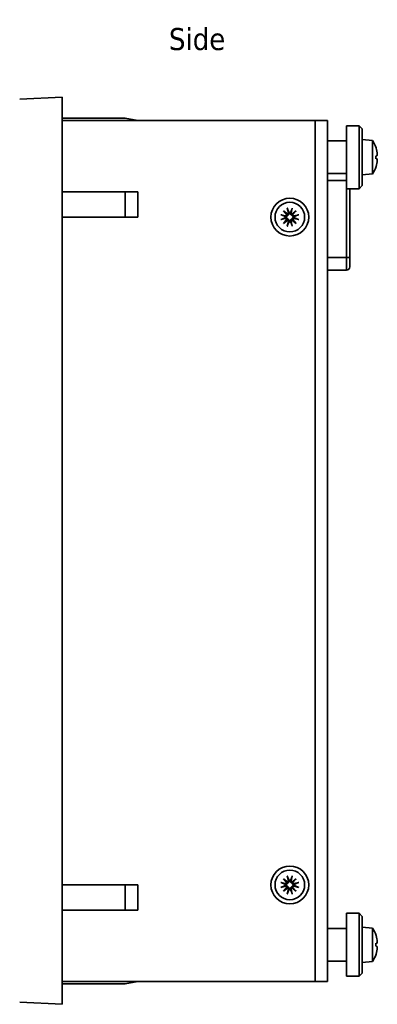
# Model space of a CAD drawing. Header units: millimetres. Extents: x 31 to 427, y 135 to 291.
# Tile 2 of 5: x 207 to 264, y 135 to 291. Entities that reach past the tile are written whole.
import ezdxf

# ---------------------------------------------------------------- set-up
doc = ezdxf.new("R2010")
doc.units = ezdxf.units.MM
doc.layers.add('Symbol (ISO)', color=7, linetype='Continuous', lineweight=25)
doc.layers.add('Visible (ISO)', color=7, linetype='Continuous', lineweight=35)
doc.styles.add('Label Text (ISO)', font='TAHOMA.TTF')

msp = doc.modelspace()

# ---------------------------------------------------------------- linework, layer by layer
at = {"layer": 'Visible (ISO)'}
for p, q in [((213.79, 278.93), (207.04, 278.58)), ((213.79, 278.93), (213.79, 277.43)), ((213.79, 136.43), (213.79, 277.43)), ((213.79, 275.58), (223.79, 275.58)), ((253.89, 275.23), (213.79, 275.23)), ((223.79, 275.58), (225.79, 275.23)), ((253.89, 275.23), (253.89, 274.23)), ((255.89, 275.23), (253.89, 275.23)), ((253.89, 274.23), (253.89, 275.23)), ((255.89, 275.23), (255.89, 274.23)), ((253.89, 139.53), (253.89, 274.23)), ((253.89, 274.23), (253.89, 139.53)), ((255.89, 139.53), (255.89, 274.23)), ((258.89, 274.38), (258.89, 264.38)), ((258.89, 274.38), (260.89, 274.38)), ((260.89, 264.38), (260.89, 274.38)), ((261.39, 273.88), (260.89, 274.38)), ((261.39, 273.88), (261.39, 264.88)), ((258.89, 271.98), (255.89, 271.98)), ((263.02, 272.04), (261.39, 272.18)), ((263.02, 272.04), (263.02, 266.73)), ((263.56, 270.83), (263.56, 270.84)), ((263.56, 269.15), (263.56, 269.62)), ((263.56, 267.93), (263.56, 267.93)), ((258.89, 266.78), (255.89, 266.78)), ((263.02, 266.73), (261.39, 266.58)), ((258.89, 265.68), (255.89, 265.68)), ((255.89, 265.68), (258.89, 265.68)), ((258.89, 264.38), (260.89, 264.38)), ((258.89, 253.48), (258.89, 264.38)), ((258.89, 264.38), (258.89, 253.48)), ((259.39, 253.48), (259.39, 264.38)), ((259.39, 264.38), (259.39, 253.48)), ((261.39, 264.88), (260.89, 264.38)), ((213.79, 263.88), (223.79, 263.88)), ((225.79, 263.88), (223.79, 263.88)), ((223.79, 263.88), (223.79, 259.88)), ((225.79, 263.88), (225.79, 259.88)), ((249.49, 261.32), (249.67, 260.55)), ((250.28, 261.32), (250.1, 260.55)), ((213.79, 259.88), (223.79, 259.88)), ((223.79, 259.88), (225.79, 259.88)), ((248.45, 260.27), (249.22, 260.09)), ((248.45, 259.49), (249.22, 259.67)), ((248.9, 260.87), (249.55, 260.34)), ((248.9, 260.87), (249.43, 260.34)), ((249.43, 260.22), (248.9, 260.87)), ((248.9, 258.89), (249.43, 259.55)), ((250.22, 260.34), (250.88, 260.87)), ((250.88, 260.87), (250.34, 260.22)), ((250.88, 260.87), (250.34, 260.34)), ((250.34, 259.55), (250.88, 258.89)), ((251.32, 260.27), (250.55, 260.09)), ((251.32, 259.49), (250.55, 259.67)), ((248.9, 258.89), (249.43, 259.42)), ((249.55, 259.42), (248.9, 258.89)), ((249.49, 258.44), (249.67, 259.21)), ((250.28, 258.44), (250.1, 259.21)), ((250.88, 258.89), (250.22, 259.42)), ((250.88, 258.89), (250.34, 259.42)), ((255.89, 253.48), (258.89, 253.48)), ((258.89, 253.48), (255.89, 253.48)), ((259.39, 253.48), (258.89, 253.48)), ((258.89, 251.48), (258.89, 253.48)), ((258.89, 253.48), (259.39, 253.48)), ((258.89, 253.48), (258.89, 251.48)), ((259.39, 253.48), (259.39, 251.98)), ((259.39, 251.98), (259.39, 253.48)), ((255.89, 251.48), (258.89, 251.48)), ((258.89, 251.48), (255.89, 251.48)), ((248.9, 154.87), (249.55, 154.34)), ((248.9, 154.87), (249.43, 154.34)), ((249.43, 154.22), (248.9, 154.87)), ((249.49, 155.32), (249.67, 154.55)), ((250.28, 155.32), (250.1, 154.55)), ((250.22, 154.34), (250.88, 154.87)), ((250.88, 154.87), (250.34, 154.22)), ((250.88, 154.87), (250.34, 154.34)), ((213.79, 153.88), (223.79, 153.88)), ((225.79, 153.88), (223.79, 153.88)), ((223.79, 153.88), (223.79, 149.88)), ((225.79, 153.88), (225.79, 149.88)), ((248.45, 154.27), (249.22, 154.09)), ((248.45, 153.49), (249.22, 153.67)), ((248.9, 152.89), (249.43, 153.55)), ((248.9, 152.89), (249.43, 153.42)), ((249.55, 153.42), (248.9, 152.89)), ((249.49, 152.44), (249.67, 153.21)), ((250.28, 152.44), (250.1, 153.21)), ((250.88, 152.89), (250.22, 153.42)), ((250.34, 153.55), (250.88, 152.89)), ((250.88, 152.89), (250.34, 153.42)), ((251.32, 154.27), (250.55, 154.09)), ((251.32, 153.49), (250.55, 153.67)), ((213.79, 149.88), (223.79, 149.88)), ((223.79, 149.88), (225.79, 149.88)), ((258.89, 149.38), (258.89, 139.38)), ((258.89, 149.38), (260.89, 149.38)), ((260.89, 139.38), (260.89, 149.38)), ((261.39, 148.88), (260.89, 149.38)), ((261.39, 148.88), (261.39, 139.88)), ((258.89, 146.98), (255.89, 146.98)), ((263.02, 147.04), (261.39, 147.18)), ((263.02, 147.04), (263.02, 141.73)), ((263.56, 145.83), (263.56, 145.84)), ((263.56, 144.15), (263.56, 144.62)), ((263.56, 142.93), (263.56, 142.93)), ((258.89, 141.78), (255.89, 141.78)), ((263.02, 141.73), (261.39, 141.58)), ((253.89, 139.53), (253.89, 138.53)), ((253.89, 138.53), (253.89, 139.53)), ((255.89, 139.53), (255.89, 138.53)), ((258.89, 139.38), (260.89, 139.38)), ((261.39, 139.88), (260.89, 139.38)), ((213.79, 138.53), (253.89, 138.53)), ((213.79, 138.18), (223.79, 138.18)), ((225.79, 138.53), (223.79, 138.18)), ((253.89, 138.53), (255.89, 138.53)), ((213.79, 136.43), (213.79, 134.93)), ((207.04, 135.29), (213.79, 134.93))]:
    msp.add_line(p, q, dxfattribs=at)
for centre, radius in [((249.89, 259.88), 3), ((249.89, 259.88), 2.35), ((249.89, 153.88), 3), ((249.89, 153.88), 2.35)]:
    msp.add_circle(centre, radius, dxfattribs=at)
for centre, radius, start, end in [((258.79, 269.38), 5, 17.2586, 32.0987), ((263.46, 270.84), 0.102, 0, 17.2586), ((258.79, 269.38), 5, 327.9013, 342.7414), ((263.46, 267.93), 0.102, 342.7414, 0), ((249.89, 259.88), 0.731, 171.8359, 188.1641), ((249.26, 260.26), 0.174, 256.9059, 345.3643), ((249.26, 259.5), 0.174, 14.6357, 103.0941), ((249.5, 260.51), 0.174, 284.6357, 13.0941), ((249.89, 259.88), 0.731, 81.8359, 98.1641), ((250.27, 260.51), 0.174, 166.9059, 255.3643), ((250.51, 260.26), 0.174, 194.6357, 283.0941), ((250.51, 259.5), 0.174, 76.9059, 165.3643), ((249.89, 259.88), 0.731, 351.8359, 8.1641), ((249.5, 259.25), 0.174, 346.9059, 75.3643), ((249.89, 259.88), 0.731, 261.8359, 278.1641), ((250.27, 259.25), 0.174, 104.6357, 193.0941), ((258.89, 251.98), 0.5, 270, 0), ((258.89, 251.98), 0.5, 270, 0), ((249.89, 153.88), 0.731, 171.8359, 188.1641), ((249.26, 154.26), 0.174, 256.9059, 345.3643), ((249.26, 153.5), 0.174, 14.6357, 103.0941), ((249.5, 154.51), 0.174, 284.6357, 13.0941), ((249.5, 153.25), 0.174, 346.9059, 75.3643), ((249.89, 153.88), 0.731, 81.8359, 98.1641), ((250.27, 154.51), 0.174, 166.9059, 255.3643), ((250.27, 153.25), 0.174, 104.6357, 193.0941), ((250.51, 154.26), 0.174, 194.6357, 283.0941), ((250.51, 153.5), 0.174, 76.9059, 165.3643), ((249.89, 153.88), 0.731, 351.8359, 8.1641), ((249.89, 153.88), 0.731, 261.8359, 278.1641), ((258.79, 144.38), 5, 17.2586, 32.0987), ((263.46, 145.84), 0.102, 0, 17.2586), ((258.79, 144.38), 5, 327.9013, 342.7414), ((263.46, 142.93), 0.102, 342.7414, 0)]:
    msp.add_arc(centre, radius, start, end, dxfattribs=at)
for centre, major_axis, ratio, start_param, end_param in [((258.8, 269.38), (-0.32, -4.99), 0.996179, 1.726931, 1.933108), ((258.8, 269.21), (4.98, 0.44), 0.005662, 5.985504, 6.191681), ((258.8, 269.55), (4.98, -0.44), 0.005662, 0.091504, 0.297682), ((258.8, 269.38), (0.32, -4.99), 0.996179, 1.208484, 1.414661), ((249.49, 260.49), (0.103, 0.126), 0.988452, 3.436163, 4.208262), ((249.28, 260.28), (0.126, 0.103), 0.988452, 5.216516, 5.988615), ((249.28, 259.49), (-0.126, 0.103), 0.988452, 3.436163, 4.208262), ((249.49, 259.27), (-0.103, 0.126), 0.988452, 5.216516, 5.988615), ((250.28, 260.49), (0.103, -0.126), 0.988452, 5.216516, 5.988615), ((250.28, 259.27), (-0.103, -0.126), 0.988452, 3.436163, 4.208262), ((250.49, 260.28), (0.126, -0.103), 0.988452, 3.436163, 4.208262), ((250.49, 259.49), (-0.126, -0.103), 0.988452, 5.216516, 5.988615), ((249.49, 154.49), (0.103, 0.126), 0.988452, 3.436163, 4.208262), ((249.28, 154.28), (0.126, 0.103), 0.988452, 5.216516, 5.988615), ((249.28, 153.49), (-0.126, 0.103), 0.988452, 3.436163, 4.208262), ((249.49, 153.27), (-0.103, 0.126), 0.988452, 5.216516, 5.988615), ((250.28, 154.49), (0.103, -0.126), 0.988452, 5.216516, 5.988615), ((250.28, 153.27), (-0.103, -0.126), 0.988452, 3.436163, 4.208262), ((250.49, 154.28), (0.126, -0.103), 0.988452, 3.436163, 4.208262), ((250.49, 153.49), (-0.126, -0.103), 0.988452, 5.216516, 5.988615), ((258.8, 144.38), (-0.32, -4.99), 0.996179, 1.726931, 1.933108), ((258.8, 144.21), (4.98, 0.44), 0.005662, 5.985504, 6.191681), ((258.8, 144.55), (4.98, -0.44), 0.005662, 0.091504, 0.297682), ((258.8, 144.38), (0.32, -4.99), 0.996179, 1.208484, 1.414661)]:
    msp.add_ellipse(centre, major_axis=major_axis, ratio=ratio, start_param=start_param, end_param=end_param, dxfattribs=at)
for points, knots in [([(263.76, 269.84), (263.76, 269.81), (263.76, 269.79), (263.76, 269.74), (263.77, 269.72), (263.77, 269.68), (263.76, 269.67), (263.76, 269.65), (263.76, 269.64), (263.76, 269.64)], [0, 0, 0, 0, 0.00746444, 0.00746444, 0.01492888, 0.01492888, 0.02239448, 0.02239448, 0.0296341, 0.0296341, 0.0296341, 0.0296341]), ([(263.76, 269.12), (263.76, 269.12), (263.76, 269.12), (263.76, 269.1), (263.77, 269.08), (263.77, 269.05), (263.76, 269.02), (263.76, 268.98), (263.76, 268.95), (263.76, 268.93)], [0, 0, 0, 0, 0.00746444, 0.00746444, 0.01492888, 0.01492888, 0.02239448, 0.02239448, 0.0296341, 0.0296341, 0.0296341, 0.0296341]), ([(249.53, 261.19), (249.53, 261.2), (249.53, 261.21), (249.52, 261.23), (249.51, 261.25), (249.5, 261.28), (249.5, 261.3), (249.49, 261.32)], [0.05042958, 0.05042958, 0.05042958, 0.05042958, 0.05492038, 0.05492038, 0.06039648, 0.06039648, 0.06587276, 0.06587276, 0.06587276, 0.06587276]), ([(250.28, 261.32), (250.27, 261.3), (250.27, 261.28), (250.26, 261.25), (250.25, 261.23), (250.25, 261.21), (250.24, 261.2), (250.24, 261.19)], [0.02198538, 0.02198538, 0.02198538, 0.02198538, 0.02746167, 0.02746167, 0.03293777, 0.03293777, 0.03742857, 0.03742857, 0.03742857, 0.03742857]), ([(248.45, 260.27), (248.46, 260.27), (248.48, 260.26), (248.52, 260.25), (248.53, 260.25), (248.56, 260.24), (248.57, 260.24), (248.57, 260.24)], [0.02198538, 0.02198538, 0.02198538, 0.02198538, 0.02746167, 0.02746167, 0.03293777, 0.03293777, 0.03742857, 0.03742857, 0.03742857, 0.03742857]), ([(248.57, 259.53), (248.57, 259.53), (248.56, 259.52), (248.53, 259.51), (248.52, 259.51), (248.48, 259.5), (248.46, 259.5), (248.45, 259.49)], [0.05042958, 0.05042958, 0.05042958, 0.05042958, 0.05492038, 0.05492038, 0.06039648, 0.06039648, 0.06587276, 0.06587276, 0.06587276, 0.06587276]), ([(249.56, 260.21), (249.56, 260.2), (249.55, 260.19), (249.54, 260.15), (249.53, 260.13), (249.51, 260.08), (249.49, 260.06), (249.45, 260.02), (249.42, 260.01), (249.38, 259.98), (249.35, 259.98), (249.29, 259.97), (249.26, 259.97), (249.23, 259.97), (249.22, 259.97), (249.2, 259.97), (249.19, 259.98)], [-0.04525307, -0.04525307, -0.04525307, -0.04525307, -0.04219194, -0.04219194, -0.03430254, -0.03430254, -0.02641314, -0.02641314, -0.01852374, -0.01852374, -0.00926187, -0.00926187, 0, 0, 0, 0.00468009, 0.00468009, 0.00468009, 0.00468009]), ([(249.19, 259.79), (249.2, 259.79), (249.22, 259.79), (249.26, 259.8), (249.29, 259.8), (249.35, 259.79), (249.38, 259.78), (249.42, 259.76), (249.45, 259.74), (249.49, 259.7), (249.51, 259.68), (249.53, 259.64), (249.54, 259.61), (249.55, 259.57), (249.56, 259.56), (249.56, 259.55)], [0.11471839, 0.11471839, 0.11471839, 0.11471839, 0.11939848, 0.11939848, 0.12866035, 0.12866035, 0.13792222, 0.13792222, 0.14581162, 0.14581162, 0.15370102, 0.15370102, 0.16159042, 0.16159042, 0.16465155, 0.16465155, 0.16465155, 0.16465155]), ([(249.43, 260.34), (249.43, 260.34), (249.43, 260.34), (249.45, 260.32), (249.47, 260.3), (249.51, 260.26), (249.53, 260.23), (249.56, 260.21)], [-1.8625455, -1.8625455, -1.8625455, -1.8625455, -1.86092, -1.86092, -1.822521, -1.822521, -1.7296723, -1.7296723, -1.7296723, -1.7296723]), ([(249.43, 259.42), (249.43, 259.42), (249.43, 259.43), (249.45, 259.45), (249.47, 259.46), (249.51, 259.51), (249.53, 259.53), (249.56, 259.55)], [-1.8625455, -1.8625455, -1.8625455, -1.8625455, -1.86092, -1.86092, -1.822521, -1.822521, -1.7296723, -1.7296723, -1.7296723, -1.7296723]), ([(249.79, 260.58), (249.79, 260.56), (249.8, 260.55), (249.8, 260.51), (249.8, 260.48), (249.79, 260.42), (249.78, 260.39), (249.76, 260.34), (249.74, 260.32), (249.71, 260.28), (249.69, 260.26), (249.64, 260.23), (249.61, 260.22), (249.58, 260.21), (249.57, 260.21), (249.56, 260.21)], [0.11471839, 0.11471839, 0.11471839, 0.11471839, 0.11939848, 0.11939848, 0.12866035, 0.12866035, 0.13792222, 0.13792222, 0.14581162, 0.14581162, 0.15370102, 0.15370102, 0.16159042, 0.16159042, 0.16465155, 0.16465155, 0.16465155, 0.16465155]), ([(249.56, 259.55), (249.57, 259.55), (249.58, 259.55), (249.61, 259.54), (249.64, 259.53), (249.69, 259.5), (249.71, 259.48), (249.74, 259.44), (249.76, 259.42), (249.78, 259.37), (249.79, 259.34), (249.8, 259.29), (249.8, 259.26), (249.8, 259.23), (249.8, 259.22), (249.79, 259.2), (249.79, 259.19)], [-0.04525307, -0.04525307, -0.04525307, -0.04525307, -0.04219194, -0.04219194, -0.03430254, -0.03430254, -0.02641314, -0.02641314, -0.01852374, -0.01852374, -0.00926187, -0.00926187, 0, 0, 0, 0.00468009, 0.00468009, 0.00468009, 0.00468009]), ([(250.21, 260.21), (250.2, 260.21), (250.19, 260.21), (250.16, 260.22), (250.13, 260.23), (250.09, 260.26), (250.06, 260.28), (250.03, 260.32), (250.01, 260.34), (249.99, 260.39), (249.98, 260.42), (249.97, 260.48), (249.97, 260.51), (249.97, 260.54), (249.97, 260.55), (249.98, 260.56), (249.98, 260.58)], [-0.04525307, -0.04525307, -0.04525307, -0.04525307, -0.04219194, -0.04219194, -0.03430254, -0.03430254, -0.02641314, -0.02641314, -0.01852374, -0.01852374, -0.00926187, -0.00926187, 0, 0, 0, 0.00468009, 0.00468009, 0.00468009, 0.00468009]), ([(249.98, 259.19), (249.98, 259.2), (249.97, 259.22), (249.97, 259.26), (249.97, 259.29), (249.98, 259.34), (249.99, 259.37), (250.01, 259.42), (250.03, 259.44), (250.06, 259.48), (250.09, 259.5), (250.13, 259.53), (250.16, 259.54), (250.19, 259.55), (250.2, 259.55), (250.21, 259.55)], [0.11471839, 0.11471839, 0.11471839, 0.11471839, 0.11939848, 0.11939848, 0.12866035, 0.12866035, 0.13792222, 0.13792222, 0.14581162, 0.14581162, 0.15370102, 0.15370102, 0.16159042, 0.16159042, 0.16465155, 0.16465155, 0.16465155, 0.16465155]), ([(250.34, 260.34), (250.34, 260.34), (250.34, 260.34), (250.32, 260.32), (250.3, 260.3), (250.26, 260.26), (250.24, 260.23), (250.21, 260.21)], [-1.8625455, -1.8625455, -1.8625455, -1.8625455, -1.86092, -1.86092, -1.822521, -1.822521, -1.7296723, -1.7296723, -1.7296723, -1.7296723]), ([(250.58, 259.98), (250.57, 259.97), (250.55, 259.97), (250.51, 259.97), (250.48, 259.97), (250.42, 259.98), (250.39, 259.98), (250.35, 260.01), (250.32, 260.02), (250.28, 260.06), (250.27, 260.08), (250.24, 260.13), (250.23, 260.15), (250.22, 260.19), (250.22, 260.2), (250.21, 260.21)], [0.11471839, 0.11471839, 0.11471839, 0.11471839, 0.11939848, 0.11939848, 0.12866035, 0.12866035, 0.13792222, 0.13792222, 0.14581162, 0.14581162, 0.15370102, 0.15370102, 0.16159042, 0.16159042, 0.16465155, 0.16465155, 0.16465155, 0.16465155]), ([(250.21, 259.55), (250.22, 259.56), (250.22, 259.57), (250.23, 259.61), (250.24, 259.64), (250.27, 259.68), (250.28, 259.7), (250.32, 259.74), (250.35, 259.76), (250.39, 259.78), (250.42, 259.79), (250.48, 259.8), (250.51, 259.8), (250.54, 259.8), (250.55, 259.79), (250.57, 259.79), (250.58, 259.79)], [-0.04525307, -0.04525307, -0.04525307, -0.04525307, -0.04219194, -0.04219194, -0.03430254, -0.03430254, -0.02641314, -0.02641314, -0.01852374, -0.01852374, -0.00926187, -0.00926187, 0, 0, 0, 0.00468009, 0.00468009, 0.00468009, 0.00468009]), ([(250.34, 259.42), (250.34, 259.42), (250.34, 259.43), (250.32, 259.45), (250.3, 259.46), (250.26, 259.51), (250.24, 259.53), (250.21, 259.55)], [-1.8625455, -1.8625455, -1.8625455, -1.8625455, -1.86092, -1.86092, -1.822521, -1.822521, -1.7296723, -1.7296723, -1.7296723, -1.7296723]), ([(251.2, 260.24), (251.2, 260.24), (251.21, 260.24), (251.24, 260.25), (251.25, 260.25), (251.29, 260.26), (251.31, 260.27), (251.32, 260.27)], [0.05042958, 0.05042958, 0.05042958, 0.05042958, 0.05492038, 0.05492038, 0.06039648, 0.06039648, 0.06587276, 0.06587276, 0.06587276, 0.06587276]), ([(251.32, 259.49), (251.31, 259.5), (251.29, 259.5), (251.25, 259.51), (251.24, 259.51), (251.21, 259.52), (251.2, 259.53), (251.2, 259.53)], [0.02198538, 0.02198538, 0.02198538, 0.02198538, 0.02746167, 0.02746167, 0.03293777, 0.03293777, 0.03742857, 0.03742857, 0.03742857, 0.03742857]), ([(249.49, 258.44), (249.5, 258.46), (249.5, 258.48), (249.51, 258.51), (249.52, 258.53), (249.53, 258.55), (249.53, 258.56), (249.53, 258.57)], [0.02198538, 0.02198538, 0.02198538, 0.02198538, 0.02746167, 0.02746167, 0.03293777, 0.03293777, 0.03742857, 0.03742857, 0.03742857, 0.03742857]), ([(250.24, 258.57), (250.24, 258.56), (250.25, 258.55), (250.25, 258.53), (250.26, 258.51), (250.27, 258.48), (250.27, 258.46), (250.28, 258.44)], [0.05042958, 0.05042958, 0.05042958, 0.05042958, 0.05492038, 0.05492038, 0.06039648, 0.06039648, 0.06587276, 0.06587276, 0.06587276, 0.06587276]), ([(249.53, 155.19), (249.53, 155.2), (249.53, 155.21), (249.52, 155.23), (249.51, 155.25), (249.5, 155.28), (249.5, 155.3), (249.49, 155.32)], [0.05042958, 0.05042958, 0.05042958, 0.05042958, 0.05492038, 0.05492038, 0.06039648, 0.06039648, 0.06587276, 0.06587276, 0.06587276, 0.06587276]), ([(250.28, 155.32), (250.27, 155.3), (250.27, 155.28), (250.26, 155.25), (250.25, 155.23), (250.25, 155.21), (250.24, 155.2), (250.24, 155.19)], [0.02198538, 0.02198538, 0.02198538, 0.02198538, 0.02746167, 0.02746167, 0.03293777, 0.03293777, 0.03742857, 0.03742857, 0.03742857, 0.03742857]), ([(248.45, 154.27), (248.46, 154.27), (248.48, 154.26), (248.52, 154.25), (248.53, 154.25), (248.56, 154.24), (248.57, 154.24), (248.57, 154.24)], [0.02198538, 0.02198538, 0.02198538, 0.02198538, 0.02746167, 0.02746167, 0.03293777, 0.03293777, 0.03742857, 0.03742857, 0.03742857, 0.03742857]), ([(248.57, 153.53), (248.57, 153.53), (248.56, 153.52), (248.53, 153.51), (248.52, 153.51), (248.48, 153.5), (248.46, 153.5), (248.45, 153.49)], [0.05042958, 0.05042958, 0.05042958, 0.05042958, 0.05492038, 0.05492038, 0.06039648, 0.06039648, 0.06587276, 0.06587276, 0.06587276, 0.06587276]), ([(249.56, 154.21), (249.56, 154.2), (249.55, 154.19), (249.54, 154.15), (249.53, 154.13), (249.51, 154.08), (249.49, 154.06), (249.45, 154.02), (249.42, 154.01), (249.38, 153.98), (249.35, 153.98), (249.29, 153.97), (249.26, 153.97), (249.23, 153.97), (249.22, 153.97), (249.2, 153.97), (249.19, 153.98)], [-0.04525307, -0.04525307, -0.04525307, -0.04525307, -0.04219194, -0.04219194, -0.03430254, -0.03430254, -0.02641314, -0.02641314, -0.01852374, -0.01852374, -0.00926187, -0.00926187, 0, 0, 0, 0.00468009, 0.00468009, 0.00468009, 0.00468009]), ([(249.19, 153.79), (249.2, 153.79), (249.22, 153.79), (249.26, 153.8), (249.29, 153.8), (249.35, 153.79), (249.38, 153.78), (249.42, 153.76), (249.45, 153.74), (249.49, 153.7), (249.51, 153.68), (249.53, 153.64), (249.54, 153.61), (249.55, 153.57), (249.56, 153.56), (249.56, 153.55)], [0.11471839, 0.11471839, 0.11471839, 0.11471839, 0.11939848, 0.11939848, 0.12866035, 0.12866035, 0.13792222, 0.13792222, 0.14581162, 0.14581162, 0.15370102, 0.15370102, 0.16159042, 0.16159042, 0.16465155, 0.16465155, 0.16465155, 0.16465155]), ([(249.43, 154.34), (249.43, 154.34), (249.43, 154.34), (249.45, 154.32), (249.47, 154.3), (249.51, 154.26), (249.53, 154.23), (249.56, 154.21)], [-1.8625455, -1.8625455, -1.8625455, -1.8625455, -1.86092, -1.86092, -1.822521, -1.822521, -1.7296723, -1.7296723, -1.7296723, -1.7296723]), ([(249.43, 153.42), (249.43, 153.42), (249.43, 153.43), (249.45, 153.45), (249.47, 153.46), (249.51, 153.51), (249.53, 153.53), (249.56, 153.55)], [-1.8625455, -1.8625455, -1.8625455, -1.8625455, -1.86092, -1.86092, -1.822521, -1.822521, -1.7296723, -1.7296723, -1.7296723, -1.7296723]), ([(249.79, 154.58), (249.79, 154.56), (249.8, 154.55), (249.8, 154.51), (249.8, 154.48), (249.79, 154.42), (249.78, 154.39), (249.76, 154.34), (249.74, 154.32), (249.71, 154.28), (249.69, 154.26), (249.64, 154.23), (249.61, 154.22), (249.58, 154.21), (249.57, 154.21), (249.56, 154.21)], [0.11471839, 0.11471839, 0.11471839, 0.11471839, 0.11939848, 0.11939848, 0.12866035, 0.12866035, 0.13792222, 0.13792222, 0.14581162, 0.14581162, 0.15370102, 0.15370102, 0.16159042, 0.16159042, 0.16465155, 0.16465155, 0.16465155, 0.16465155]), ([(249.56, 153.55), (249.57, 153.55), (249.58, 153.55), (249.61, 153.54), (249.64, 153.53), (249.69, 153.5), (249.71, 153.48), (249.74, 153.44), (249.76, 153.42), (249.78, 153.37), (249.79, 153.34), (249.8, 153.29), (249.8, 153.26), (249.8, 153.23), (249.8, 153.22), (249.79, 153.2), (249.79, 153.19)], [-0.04525307, -0.04525307, -0.04525307, -0.04525307, -0.04219194, -0.04219194, -0.03430254, -0.03430254, -0.02641314, -0.02641314, -0.01852374, -0.01852374, -0.00926187, -0.00926187, 0, 0, 0, 0.00468009, 0.00468009, 0.00468009, 0.00468009]), ([(250.21, 154.21), (250.2, 154.21), (250.19, 154.21), (250.16, 154.22), (250.13, 154.23), (250.09, 154.26), (250.06, 154.28), (250.03, 154.32), (250.01, 154.34), (249.99, 154.39), (249.98, 154.42), (249.97, 154.48), (249.97, 154.51), (249.97, 154.54), (249.97, 154.55), (249.98, 154.56), (249.98, 154.58)], [-0.04525307, -0.04525307, -0.04525307, -0.04525307, -0.04219194, -0.04219194, -0.03430254, -0.03430254, -0.02641314, -0.02641314, -0.01852374, -0.01852374, -0.00926187, -0.00926187, 0, 0, 0, 0.00468009, 0.00468009, 0.00468009, 0.00468009]), ([(249.98, 153.19), (249.98, 153.2), (249.97, 153.22), (249.97, 153.26), (249.97, 153.29), (249.98, 153.34), (249.99, 153.37), (250.01, 153.42), (250.03, 153.44), (250.06, 153.48), (250.09, 153.5), (250.13, 153.53), (250.16, 153.54), (250.19, 153.55), (250.2, 153.55), (250.21, 153.55)], [0.11471839, 0.11471839, 0.11471839, 0.11471839, 0.11939848, 0.11939848, 0.12866035, 0.12866035, 0.13792222, 0.13792222, 0.14581162, 0.14581162, 0.15370102, 0.15370102, 0.16159042, 0.16159042, 0.16465155, 0.16465155, 0.16465155, 0.16465155]), ([(250.34, 154.34), (250.34, 154.34), (250.34, 154.34), (250.32, 154.32), (250.3, 154.3), (250.26, 154.26), (250.24, 154.23), (250.21, 154.21)], [-1.8625455, -1.8625455, -1.8625455, -1.8625455, -1.86092, -1.86092, -1.822521, -1.822521, -1.7296723, -1.7296723, -1.7296723, -1.7296723]), ([(250.58, 153.98), (250.57, 153.97), (250.55, 153.97), (250.51, 153.97), (250.48, 153.97), (250.42, 153.98), (250.39, 153.98), (250.35, 154.01), (250.32, 154.02), (250.28, 154.06), (250.27, 154.08), (250.24, 154.13), (250.23, 154.15), (250.22, 154.19), (250.22, 154.2), (250.21, 154.21)], [0.11471839, 0.11471839, 0.11471839, 0.11471839, 0.11939848, 0.11939848, 0.12866035, 0.12866035, 0.13792222, 0.13792222, 0.14581162, 0.14581162, 0.15370102, 0.15370102, 0.16159042, 0.16159042, 0.16465155, 0.16465155, 0.16465155, 0.16465155]), ([(250.21, 153.55), (250.22, 153.56), (250.22, 153.57), (250.23, 153.61), (250.24, 153.64), (250.27, 153.68), (250.28, 153.7), (250.32, 153.74), (250.35, 153.76), (250.39, 153.78), (250.42, 153.79), (250.48, 153.8), (250.51, 153.8), (250.54, 153.8), (250.55, 153.79), (250.57, 153.79), (250.58, 153.79)], [-0.04525307, -0.04525307, -0.04525307, -0.04525307, -0.04219194, -0.04219194, -0.03430254, -0.03430254, -0.02641314, -0.02641314, -0.01852374, -0.01852374, -0.00926187, -0.00926187, 0, 0, 0, 0.00468009, 0.00468009, 0.00468009, 0.00468009]), ([(250.34, 153.42), (250.34, 153.42), (250.34, 153.43), (250.32, 153.45), (250.3, 153.46), (250.26, 153.51), (250.24, 153.53), (250.21, 153.55)], [-1.8625455, -1.8625455, -1.8625455, -1.8625455, -1.86092, -1.86092, -1.822521, -1.822521, -1.7296723, -1.7296723, -1.7296723, -1.7296723]), ([(251.2, 154.24), (251.2, 154.24), (251.21, 154.24), (251.24, 154.25), (251.25, 154.25), (251.29, 154.26), (251.31, 154.27), (251.32, 154.27)], [0.05042958, 0.05042958, 0.05042958, 0.05042958, 0.05492038, 0.05492038, 0.06039648, 0.06039648, 0.06587276, 0.06587276, 0.06587276, 0.06587276]), ([(251.32, 153.49), (251.31, 153.5), (251.29, 153.5), (251.25, 153.51), (251.24, 153.51), (251.21, 153.52), (251.2, 153.53), (251.2, 153.53)], [0.02198538, 0.02198538, 0.02198538, 0.02198538, 0.02746167, 0.02746167, 0.03293777, 0.03293777, 0.03742857, 0.03742857, 0.03742857, 0.03742857]), ([(249.49, 152.44), (249.5, 152.46), (249.5, 152.48), (249.51, 152.51), (249.52, 152.53), (249.53, 152.55), (249.53, 152.56), (249.53, 152.57)], [0.02198538, 0.02198538, 0.02198538, 0.02198538, 0.02746167, 0.02746167, 0.03293777, 0.03293777, 0.03742857, 0.03742857, 0.03742857, 0.03742857]), ([(250.24, 152.57), (250.24, 152.56), (250.25, 152.55), (250.25, 152.53), (250.26, 152.51), (250.27, 152.48), (250.27, 152.46), (250.28, 152.44)], [0.05042958, 0.05042958, 0.05042958, 0.05042958, 0.05492038, 0.05492038, 0.06039648, 0.06039648, 0.06587276, 0.06587276, 0.06587276, 0.06587276]), ([(263.76, 144.84), (263.76, 144.81), (263.76, 144.79), (263.76, 144.74), (263.77, 144.72), (263.77, 144.68), (263.76, 144.67), (263.76, 144.65), (263.76, 144.64), (263.76, 144.64)], [0, 0, 0, 0, 0.00746444, 0.00746444, 0.01492888, 0.01492888, 0.02239448, 0.02239448, 0.0296341, 0.0296341, 0.0296341, 0.0296341]), ([(263.76, 144.12), (263.76, 144.12), (263.76, 144.12), (263.76, 144.1), (263.77, 144.08), (263.77, 144.05), (263.76, 144.02), (263.76, 143.98), (263.76, 143.95), (263.76, 143.93)], [0, 0, 0, 0, 0.00746444, 0.00746444, 0.01492888, 0.01492888, 0.02239448, 0.02239448, 0.0296341, 0.0296341, 0.0296341, 0.0296341])]:
    msp.add_open_spline(points, degree=3, knots=knots, dxfattribs=at)
for points, weights in [([(249.53, 261.19), (249.69, 260.81), (249.78, 260.61)], [1.00443042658, 1.04928501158, 1]), ([(249.99, 260.61), (250.08, 260.81), (250.24, 261.19)], [1, 1.04928501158, 1.00443042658]), ([(249.16, 259.99), (248.95, 260.07), (248.57, 260.24)], [1, 1.04928501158, 1.00443042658]), ([(248.57, 259.53), (248.95, 259.69), (249.16, 259.78)], [1.00443042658, 1.04928501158, 1]), ([(249.19, 259.98), (249.18, 259.98), (249.16, 259.99)], [1.03801046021, 1.01906044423, 1]), ([(249.16, 259.78), (249.18, 259.78), (249.19, 259.79)], [1, 1.01906044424, 1.03801046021]), ([(249.78, 260.61), (249.79, 260.59), (249.79, 260.58)], [1, 1.01906044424, 1.03801046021]), ([(249.98, 260.58), (249.99, 260.59), (249.99, 260.61)], [1.03801046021, 1.01906044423, 1]), ([(250.61, 259.99), (250.59, 259.98), (250.58, 259.98)], [1, 1.01906044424, 1.03801046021]), ([(250.58, 259.79), (250.59, 259.78), (250.61, 259.78)], [1.03801046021, 1.01906044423, 1]), ([(251.2, 260.24), (250.82, 260.07), (250.61, 259.99)], [1.00443042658, 1.04928501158, 1]), ([(250.61, 259.78), (250.82, 259.69), (251.2, 259.53)], [1, 1.04928501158, 1.00443042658]), ([(249.78, 259.16), (249.69, 258.95), (249.53, 258.57)], [1, 1.04928501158, 1.00443042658]), ([(249.79, 259.19), (249.79, 259.17), (249.78, 259.16)], [1.03801046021, 1.01906044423, 1]), ([(249.99, 259.16), (249.99, 259.17), (249.98, 259.19)], [1, 1.01906044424, 1.03801046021]), ([(250.24, 258.57), (250.08, 258.95), (249.99, 259.16)], [1.00443042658, 1.04928501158, 1]), ([(249.53, 155.19), (249.69, 154.81), (249.78, 154.61)], [1.00443042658, 1.04928501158, 1]), ([(249.99, 154.61), (250.08, 154.81), (250.24, 155.19)], [1, 1.04928501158, 1.00443042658]), ([(249.16, 153.99), (248.95, 154.07), (248.57, 154.24)], [1, 1.04928501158, 1.00443042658]), ([(248.57, 153.53), (248.95, 153.69), (249.16, 153.78)], [1.00443042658, 1.04928501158, 1]), ([(249.19, 153.98), (249.18, 153.98), (249.16, 153.99)], [1.03801046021, 1.01906044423, 1]), ([(249.16, 153.78), (249.18, 153.78), (249.19, 153.79)], [1, 1.01906044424, 1.03801046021]), ([(249.78, 154.61), (249.79, 154.59), (249.79, 154.58)], [1, 1.01906044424, 1.03801046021]), ([(249.79, 153.19), (249.79, 153.17), (249.78, 153.16)], [1.03801046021, 1.01906044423, 1]), ([(249.98, 154.58), (249.99, 154.59), (249.99, 154.61)], [1.03801046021, 1.01906044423, 1]), ([(249.99, 153.16), (249.99, 153.17), (249.98, 153.19)], [1, 1.01906044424, 1.03801046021]), ([(250.61, 153.99), (250.59, 153.98), (250.58, 153.98)], [1, 1.01906044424, 1.03801046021]), ([(250.58, 153.79), (250.59, 153.78), (250.61, 153.78)], [1.03801046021, 1.01906044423, 1]), ([(251.2, 154.24), (250.82, 154.07), (250.61, 153.99)], [1.00443042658, 1.04928501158, 1]), ([(250.61, 153.78), (250.82, 153.69), (251.2, 153.53)], [1, 1.04928501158, 1.00443042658]), ([(249.78, 153.16), (249.69, 152.95), (249.53, 152.57)], [1, 1.04928501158, 1.00443042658]), ([(250.24, 152.57), (250.08, 152.95), (249.99, 153.16)], [1.00443042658, 1.04928501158, 1])]:
    msp.add_rational_spline(points, weights, degree=2, dxfattribs=at)

# ---------------------------------------------------------------- texts
at = {"layer": 'Symbol (ISO)', "insert": (230.72, 286.33), "char_height": 3.5, "attachment_point": 7, "style": 'Label Text (ISO)'}
msp.add_mtext('Side', dxfattribs=at)

doc.saveas('drawing.dxf')
